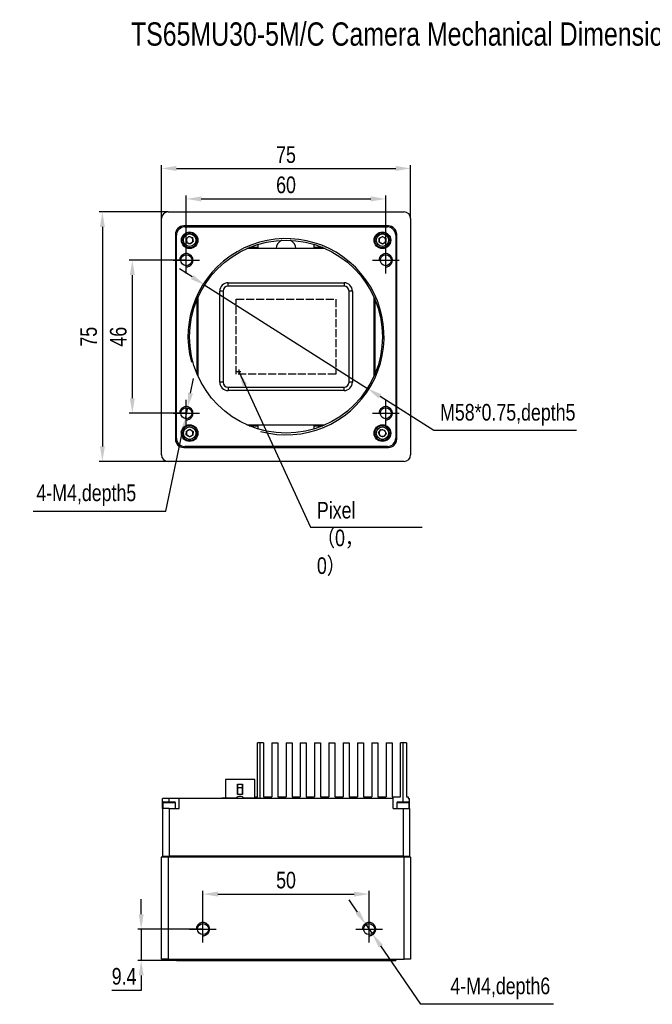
# Model space of a CAD drawing. Header units: millimetres. Extents: x 0 to 12266, y -1374 to 0.
# Tile 1 of 5: x 11826 to 12017, y -1374 to -1078. Entities that reach past the tile are written whole.
import ezdxf

# ---------------------------------------------------------------- set-up
doc = ezdxf.new("R2010")
doc.units = ezdxf.units.MM
for name, pattern in [('ACAD_ISO02W100', [15, 12, -3]), ('CENTER', [50.8, 31.75, -6.35, 6.35, -6.35]), ('CENTER2', [28.575, 19.05, -3.175, 3.175, -3.175])]:
    doc.linetypes.add(name, pattern=pattern)
doc.layers.get('0').update_dxf_attribs({"lineweight": 15})
for name, color, linetype, lineweight in [('细实线', 3, 'Continuous', 25), ('细点画线', 1, 'CENTER2', 25), ('细虚线', 2, 'ACAD_ISO02W100', 25)]:
    doc.layers.add(name, color=color, linetype=linetype, lineweight=lineweight)
doc.styles.add('iTek', font='txt', dxfattribs={"width": 0.8, "height": 5})
doc.dimstyles.new('iTek', dxfattribs={"dimscale": 0, "dimtxt": 5, "dimasz": 4.5, "dimexe": 1, "dimexo": 0, "dimgap": 1.5, "dimtad": 1, "dimtoh": 1, "dimdsep": 46, "dimtxsty": 'iTek', "dimcen": 4, "dimclrd": 256, "dimclre": 256, "dimclrt": 256, "dimazin": 2, "dimtfac": 1, "dimtmove": 0, "dimatfit": 3, "dimfxl": 1, "dimlwd": -1, "dimlwe": -1, "dimarcsym": 0})

# ---------------------------------------------------------------- blocks, each defined once
blk = doc.blocks.new('*D265')
at = {"layer": 'Defpoints', "color": 0}
for p in [(11936.59, -1132.19), (11876.59, -1150.61), (11936.59, -1150.61)]:
    blk.add_point(p, dxfattribs=at)
at = {"layer": '细实线'}
for p, q in [((11876.59, -1150.61), (11876.59, -1131.19)), ((11881.09, -1132.19), (11932.09, -1132.19)), ((11936.59, -1150.61), (11936.59, -1131.19))]:
    blk.add_line(p, q, dxfattribs=at)
for points in [[(11881.09, -1131.44), (11881.09, -1132.94), (11876.59, -1132.19)], [(11932.09, -1131.44), (11932.09, -1132.94), (11936.59, -1132.19)]]:
    blk.add_solid(points, dxfattribs=at)
at = {"layer": '细实线', "insert": (11906.59, -1127.99), "char_height": 5, "attachment_point": 5, "style": 'iTek'}
blk.add_mtext('60', dxfattribs=at)
blk = doc.blocks.new('*D266')
at = {"layer": 'Defpoints', "color": 0}
for p in [(11876.59, -1150.61), (11860.34, -1196.61), (11876.59, -1196.61)]:
    blk.add_point(p, dxfattribs=at)
at = {"layer": '细实线'}
for p, q in [((11876.59, -1150.61), (11859.34, -1150.61)), ((11860.34, -1155.11), (11860.34, -1192.11)), ((11876.59, -1196.61), (11859.34, -1196.61))]:
    blk.add_line(p, q, dxfattribs=at)
for points in [[(11859.59, -1155.11), (11861.09, -1155.11), (11860.34, -1150.61)], [(11859.59, -1192.11), (11861.09, -1192.11), (11860.34, -1196.61)]]:
    blk.add_solid(points, dxfattribs=at)
at = {"layer": '细实线', "insert": (11856.14, -1173.61), "char_height": 5, "attachment_point": 5, "rotation": 90, "style": 'iTek'}
blk.add_mtext('46', dxfattribs=at)
blk = doc.blocks.new('*D261')
at = {"layer": 'Defpoints', "color": 0, "linetype": 'CENTER'}
for p in [(11876.93, -1194.99), (11876.25, -1198.22)]:
    blk.add_point(p, dxfattribs=at)
at = {"layer": '细实线'}
for p, q in [((11877.86, -1190.59), (11878.79, -1186.19)), ((11876.93, -1194.99), (11876.25, -1198.22)), ((11870.38, -1226.02), (11875.32, -1202.62)), ((11830.51, -1226.02), (11870.38, -1226.02))]:
    blk.add_line(p, q, dxfattribs=at)
at = {"layer": '细实线', "linetype": 'CENTER'}
for points in [[(11877.13, -1190.43), (11878.6, -1190.74), (11876.93, -1194.99)], [(11874.59, -1202.47), (11876.06, -1202.78), (11876.25, -1198.22)]]:
    blk.add_solid(points, dxfattribs=at)
at = {"layer": '细实线', "linetype": 'CENTER', "insert": (11846.5, -1221.3), "char_height": 5, "attachment_point": 5, "style": 'iTek'}
blk.add_mtext('4-M4,depth5', dxfattribs=at)
blk = doc.blocks.new('*D262')
at = {"layer": 'Defpoints', "color": 0}
for p in [(11944.09, -1123.03), (11869.09, -1138.11), (11944.09, -1138.11)]:
    blk.add_point(p, dxfattribs=at)
at = {"layer": '细实线'}
for p, q in [((11869.09, -1138.11), (11869.09, -1122.03)), ((11873.59, -1123.03), (11939.59, -1123.03)), ((11944.09, -1138.11), (11944.09, -1122.03))]:
    blk.add_line(p, q, dxfattribs=at)
for points in [[(11873.59, -1122.28), (11873.59, -1123.78), (11869.09, -1123.03)], [(11939.59, -1122.28), (11939.59, -1123.78), (11944.09, -1123.03)]]:
    blk.add_solid(points, dxfattribs=at)
at = {"layer": '细实线', "insert": (11906.59, -1118.9), "char_height": 5, "attachment_point": 5, "style": 'iTek'}
blk.add_mtext('75', dxfattribs=at)
blk = doc.blocks.new('*D263')
at = {"layer": 'Defpoints', "color": 0}
for p in [(11871.09, -1136.11), (11851.33, -1211.11), (11871.09, -1211.11)]:
    blk.add_point(p, dxfattribs=at)
at = {"layer": '细实线'}
for p, q in [((11871.09, -1136.11), (11850.33, -1136.11)), ((11851.33, -1140.61), (11851.33, -1206.61)), ((11871.09, -1211.11), (11850.33, -1211.11))]:
    blk.add_line(p, q, dxfattribs=at)
for points in [[(11850.58, -1140.61), (11852.08, -1140.61), (11851.33, -1136.11)], [(11850.58, -1206.61), (11852.08, -1206.61), (11851.33, -1211.11)]]:
    blk.add_solid(points, dxfattribs=at)
at = {"layer": '细实线', "insert": (11847.21, -1173.61), "char_height": 5, "attachment_point": 5, "rotation": 90, "style": 'iTek'}
blk.add_mtext('75', dxfattribs=at)
blk = doc.blocks.new('*D264')
at = {"layer": 'Defpoints', "color": 0}
for p in [(11882.11, -1158.07), (11931.08, -1189.15)]:
    blk.add_point(p, dxfattribs=at)
at = {"layer": '细实线'}
for p, q in [((11878.31, -1155.66), (11874.51, -1153.24)), ((11882.11, -1158.07), (11931.08, -1189.15)), ((11951.11, -1201.86), (11934.88, -1191.56)), ((11994.01, -1201.86), (11951.11, -1201.86))]:
    blk.add_line(p, q, dxfattribs=at)
for points in [[(11878.71, -1155.02), (11877.91, -1156.29), (11882.11, -1158.07)], [(11935.28, -1190.93), (11934.47, -1192.19), (11931.08, -1189.15)]]:
    blk.add_solid(points, dxfattribs=at)
at = {"layer": '细实线', "insert": (11973.31, -1197.09), "char_height": 5, "attachment_point": 5, "style": 'iTek'}
blk.add_mtext('M58*0.75,depth5', dxfattribs=at)
blk = doc.blocks.new('*D273')
at = {"layer": 'Defpoints', "color": 0}
for p in [(11931.59, -1341.19), (11881.59, -1351.73), (11931.59, -1351.73)]:
    blk.add_point(p, dxfattribs=at)
at = {"layer": '细实线'}
for p, q in [((11881.59, -1351.73), (11881.59, -1340.19)), ((11931.59, -1351.73), (11931.59, -1340.19)), ((11886.09, -1341.19), (11927.09, -1341.19))]:
    blk.add_line(p, q, dxfattribs=at)
for points in [[(11886.09, -1340.44), (11886.09, -1341.94), (11881.59, -1341.19)], [(11927.09, -1340.44), (11927.09, -1341.94), (11931.59, -1341.19)]]:
    blk.add_solid(points, dxfattribs=at)
at = {"layer": '细实线', "insert": (11906.59, -1337.01), "char_height": 5, "attachment_point": 5, "style": 'iTek'}
blk.add_mtext('50', dxfattribs=at)
blk = doc.blocks.new('*D274')
at = {"layer": 'Defpoints', "color": 0, "linetype": 'CENTER'}
for p in [(11930.65, -1350.37), (11932.53, -1353.09)]:
    blk.add_point(p, dxfattribs=at)
at = {"layer": '细实线'}
for p, q in [((11928.1, -1346.67), (11925.54, -1342.96)), ((11930.65, -1350.37), (11932.53, -1353.09)), ((11947.19, -1374.33), (11935.08, -1356.79)), ((11987.06, -1374.33), (11947.19, -1374.33))]:
    blk.add_line(p, q, dxfattribs=at)
at = {"layer": '细实线', "linetype": 'CENTER'}
for points in [[(11928.72, -1346.24), (11927.48, -1347.09), (11930.65, -1350.37)], [(11935.7, -1356.36), (11934.47, -1357.22), (11932.53, -1353.09)]]:
    blk.add_solid(points, dxfattribs=at)
at = {"layer": '细实线', "linetype": 'CENTER', "insert": (11971.07, -1369.55), "char_height": 5, "attachment_point": 5, "style": 'iTek'}
blk.add_mtext('4-M4,depth6', dxfattribs=at)
blk = doc.blocks.new('*D275')
at = {"layer": 'Defpoints', "color": 0}
for p in [(11881.59, -1351.73), (11863.01, -1361.13), (11873.59, -1361.13)]:
    blk.add_point(p, dxfattribs=at)
at = {"layer": '细实线'}
for p, q in [((11863.01, -1347.23), (11863.01, -1342.73)), ((11881.59, -1351.73), (11862.01, -1351.73)), ((11863.01, -1351.73), (11863.01, -1361.13)), ((11873.59, -1361.13), (11862.01, -1361.13)), ((11863.01, -1365.63), (11863.01, -1370.13)), ((11863.01, -1370.13), (11854.21, -1370.13))]:
    blk.add_line(p, q, dxfattribs=at)
for points in [[(11862.26, -1347.23), (11863.76, -1347.23), (11863.01, -1351.73)], [(11862.26, -1365.63), (11863.76, -1365.63), (11863.01, -1361.13)]]:
    blk.add_solid(points, dxfattribs=at)
at = {"layer": '细实线', "insert": (11857.86, -1365.94), "char_height": 5, "attachment_point": 5, "style": 'iTek'}
blk.add_mtext('9.4', dxfattribs=at)

msp = doc.modelspace()

# ---------------------------------------------------------------- linework, layer by layer
at = {"linetype": 'Continuous', "lineweight": 30}
for p, q in [((11871.091, -1136.107), (11942.091, -1136.107)), ((11869.091, -1209.107), (11869.091, -1138.107)), ((11944.091, -1138.107), (11944.091, -1209.107)), ((11937.391, -1140.307), (11875.791, -1140.307)), ((11876.091, -1140.607), (11937.091, -1140.607)), ((11873.291, -1142.807), (11873.291, -1204.407)), ((11873.591, -1204.107), (11873.591, -1143.107)), ((11876.493, -1144.251), (11877.35, -1143.478)), ((11876.734, -1145.38), (11876.493, -1144.251)), ((11877.833, -1145.736), (11876.734, -1145.38)), ((11877.35, -1143.478), (11878.449, -1143.833)), ((11878.69, -1144.962), (11877.833, -1145.736)), ((11878.449, -1143.833), (11878.69, -1144.962)), ((11934.591, -1144.029), (11935.591, -1143.452)), ((11934.591, -1145.184), (11934.591, -1144.029)), ((11935.591, -1145.762), (11934.591, -1145.184)), ((11935.591, -1143.452), (11936.591, -1144.029)), ((11936.591, -1145.184), (11935.591, -1145.762)), ((11936.591, -1144.029), (11936.591, -1145.184)), ((11939.591, -1143.107), (11939.591, -1204.107)), ((11939.891, -1204.407), (11939.891, -1142.807)), ((11918.371, -1147.107), (11894.812, -1147.107)), ((11898.091, -1146.807), (11895.512, -1146.807)), ((11898.091, -1145.881), (11898.091, -1146.807)), ((11915.091, -1146.807), (11915.091, -1145.881)), ((11917.671, -1146.807), (11915.091, -1146.807)), ((11889.141, -1157.407), (11924.041, -1157.407)), ((11889.141, -1158.407), (11889.141, -1157.407)), ((11924.041, -1157.407), (11924.041, -1158.407)), ((11886.641, -1187.307), (11886.641, -1159.907)), ((11887.641, -1159.907), (11886.641, -1159.907)), ((11887.641, -1159.907), (11887.641, -1187.307)), ((11924.041, -1158.407), (11889.141, -1158.407)), ((11926.541, -1159.907), (11925.541, -1159.907)), ((11925.541, -1187.307), (11925.541, -1159.907)), ((11926.541, -1159.907), (11926.541, -1187.307)), ((11879.791, -1162.527), (11879.791, -1184.687)), ((11880.091, -1161.828), (11880.091, -1185.386)), ((11933.091, -1185.386), (11933.091, -1161.828)), ((11933.391, -1184.687), (11933.391, -1162.527)), ((11887.641, -1187.307), (11886.641, -1187.307)), ((11889.141, -1188.807), (11889.141, -1189.807)), ((11889.141, -1188.807), (11924.041, -1188.807)), ((11924.041, -1189.807), (11889.141, -1189.807)), ((11924.041, -1189.807), (11924.041, -1188.807)), ((11926.541, -1187.307), (11925.541, -1187.307)), ((11875.121, -1195.775), (11875.161, -1195.775)), ((11876.63, -1201.967), (11877.665, -1201.455)), ((11877.665, -1201.455), (11878.626, -1202.095)), ((11894.812, -1200.107), (11918.371, -1200.107)), ((11895.512, -1200.407), (11898.091, -1200.407)), ((11898.091, -1200.407), (11898.091, -1201.333)), ((11915.091, -1201.333), (11915.091, -1200.407)), ((11915.091, -1200.407), (11917.671, -1200.407)), ((11934.442, -1202.493), (11935.116, -1201.555)), ((11935.116, -1201.555), (11936.265, -1201.669)), ((11936.265, -1201.669), (11936.741, -1202.721)), ((11876.557, -1203.119), (11876.63, -1201.967)), ((11877.518, -1203.759), (11876.557, -1203.119)), ((11878.553, -1203.247), (11877.518, -1203.759)), ((11878.626, -1202.095), (11878.553, -1203.247)), ((11934.918, -1203.545), (11934.442, -1202.493)), ((11936.067, -1203.659), (11934.918, -1203.545)), ((11936.741, -1202.721), (11936.067, -1203.659)), ((11875.791, -1206.907), (11937.391, -1206.907)), ((11937.091, -1206.607), (11876.091, -1206.607)), ((11942.091, -1211.107), (11871.091, -1211.107)), ((11897.991, -1311.928), (11897.991, -1295.728)), ((11898.791, -1295.728), (11897.991, -1295.728)), ((11898.791, -1312.428), (11898.791, -1295.728)), ((11899.791, -1295.728), (11898.791, -1295.728)), ((11899.791, -1295.728), (11899.791, -1311.928)), ((11902.291, -1295.728), (11902.291, -1311.928)), ((11902.291, -1295.728), (11904.091, -1295.728)), ((11904.091, -1295.728), (11904.091, -1311.928)), ((11906.591, -1295.728), (11906.591, -1311.928)), ((11906.591, -1295.728), (11908.391, -1295.728)), ((11908.391, -1295.728), (11908.391, -1311.928)), ((11910.891, -1295.728), (11910.891, -1311.928)), ((11910.891, -1295.728), (11912.691, -1295.728)), ((11912.691, -1295.728), (11912.691, -1311.928)), ((11915.191, -1295.728), (11915.191, -1311.928)), ((11915.191, -1295.728), (11916.991, -1295.728)), ((11916.991, -1295.728), (11916.991, -1311.928)), ((11919.491, -1295.728), (11919.491, -1311.928)), ((11919.491, -1295.728), (11921.291, -1295.728)), ((11921.291, -1295.728), (11921.291, -1311.928)), ((11923.791, -1295.728), (11923.791, -1311.928)), ((11923.791, -1295.728), (11925.591, -1295.728)), ((11925.591, -1295.728), (11925.591, -1311.928)), ((11928.091, -1295.728), (11928.091, -1311.928)), ((11928.091, -1295.728), (11929.891, -1295.728)), ((11929.891, -1295.728), (11929.891, -1311.928)), ((11932.391, -1295.728), (11932.391, -1311.928)), ((11932.391, -1295.728), (11934.191, -1295.728)), ((11934.191, -1295.728), (11934.191, -1311.928)), ((11936.691, -1295.728), (11936.691, -1311.928)), ((11936.691, -1295.728), (11938.491, -1295.728)), ((11938.491, -1295.728), (11938.491, -1311.928)), ((11940.991, -1311.928), (11940.991, -1295.728)), ((11941.791, -1295.728), (11940.991, -1295.728)), ((11942.791, -1295.728), (11941.791, -1295.728)), ((11941.791, -1313.428), (11941.791, -1295.728)), ((11942.791, -1295.728), (11942.791, -1311.928)), ((11888.346, -1306.728), (11888.346, -1312.228)), ((11897.196, -1306.728), (11888.346, -1306.728)), ((11892.021, -1308.128), (11893.521, -1308.128)), ((11892.021, -1311.228), (11892.021, -1308.128)), ((11892.121, -1309.226), (11892.121, -1308.128)), ((11893.421, -1308.128), (11893.421, -1309.226)), ((11893.521, -1308.128), (11893.521, -1311.228)), ((11897.196, -1312.228), (11897.196, -1306.728)), ((11893.521, -1311.228), (11892.021, -1311.228)), ((11892.121, -1311.228), (11892.121, -1309.226)), ((11893.421, -1309.226), (11893.421, -1311.228)), ((11869.391, -1315.428), (11869.391, -1312.428)), ((11871.391, -1312.428), (11869.391, -1312.428)), ((11869.491, -1313.803), (11869.491, -1315.428)), ((11872.431, -1313.803), (11869.491, -1313.803)), ((11869.866, -1313.428), (11872.226, -1313.428)), ((11874.391, -1312.428), (11871.391, -1312.428)), ((11871.391, -1313.428), (11871.391, -1312.428)), ((11872.226, -1313.428), (11872.916, -1313.428)), ((11873.291, -1313.803), (11872.431, -1313.803)), ((11873.291, -1315.428), (11873.291, -1313.803)), ((11874.391, -1315.428), (11874.391, -1312.428)), ((11938.791, -1312.428), (11874.391, -1312.428)), ((11887.271, -1312.228), (11887.271, -1312.428)), ((11887.271, -1312.228), (11891.752, -1312.228)), ((11893.791, -1312.228), (11898.271, -1312.228)), ((11897.491, -1312.228), (11897.491, -1311.928)), ((11897.491, -1311.928), (11897.991, -1311.928)), ((11898.271, -1312.428), (11898.271, -1312.228)), ((11899.791, -1311.928), (11901.791, -1311.928)), ((11901.791, -1311.928), (11901.791, -1312.428)), ((11901.791, -1311.928), (11902.291, -1311.928)), ((11904.091, -1311.928), (11906.591, -1311.928)), ((11908.391, -1311.928), (11910.891, -1311.928)), ((11912.691, -1311.928), (11915.191, -1311.928)), ((11916.991, -1311.928), (11919.491, -1311.928)), ((11921.291, -1311.928), (11923.791, -1311.928)), ((11925.591, -1311.928), (11928.091, -1311.928)), ((11929.891, -1311.928), (11932.391, -1311.928)), ((11934.191, -1311.928), (11936.691, -1311.928)), ((11938.491, -1311.928), (11938.791, -1311.928)), ((11938.791, -1312.428), (11938.791, -1311.928)), ((11938.791, -1311.928), (11940.991, -1311.928)), ((11938.791, -1315.428), (11938.791, -1312.428)), ((11939.891, -1313.803), (11939.891, -1315.428)), ((11943.691, -1313.803), (11939.891, -1313.803)), ((11940.266, -1313.428), (11943.316, -1313.428)), ((11942.791, -1311.928), (11943.291, -1311.928)), ((11943.291, -1311.928), (11943.291, -1312.428)), ((11943.291, -1312.428), (11943.791, -1312.428)), ((11943.691, -1315.428), (11943.691, -1313.803)), ((11943.791, -1315.428), (11943.791, -1312.428)), ((11869.391, -1315.428), (11869.391, -1329.828)), ((11871.391, -1315.428), (11869.391, -1315.428)), ((11871.391, -1315.428), (11871.391, -1329.828)), ((11871.391, -1315.428), (11874.391, -1315.428)), ((11938.791, -1315.428), (11941.791, -1315.428)), ((11941.791, -1315.428), (11941.791, -1329.828)), ((11941.791, -1315.428), (11943.791, -1315.428)), ((11943.791, -1315.428), (11943.791, -1329.828)), ((11869.391, -1329.828), (11869.091, -1330.128)), ((11871.091, -1330.128), (11869.091, -1330.128)), ((11869.091, -1360.728), (11869.091, -1330.128)), ((11869.391, -1329.828), (11871.091, -1329.828)), ((11871.091, -1329.828), (11942.091, -1329.828)), ((11871.091, -1329.828), (11871.091, -1330.128)), ((11942.091, -1330.128), (11871.091, -1330.128)), ((11871.091, -1330.128), (11871.091, -1360.728)), ((11941.791, -1329.828), (11871.391, -1329.828)), ((11942.091, -1329.828), (11942.091, -1330.128)), ((11942.091, -1329.828), (11943.791, -1329.828)), ((11942.091, -1360.728), (11942.091, -1330.128)), ((11944.091, -1330.128), (11942.091, -1330.128)), ((11943.791, -1329.828), (11944.091, -1330.128)), ((11944.091, -1330.128), (11944.091, -1360.728)), ((11871.091, -1360.728), (11869.091, -1360.728)), ((11871.091, -1360.728), (11942.091, -1360.728)), ((11873.591, -1360.728), (11873.591, -1361.128)), ((11873.591, -1361.128), (11876.091, -1361.128)), ((11876.091, -1360.728), (11876.091, -1361.128)), ((11876.091, -1361.128), (11937.091, -1361.128)), ((11937.091, -1360.728), (11937.091, -1361.128)), ((11937.091, -1361.128), (11939.591, -1361.128)), ((11939.591, -1360.728), (11939.591, -1361.128)), ((11944.091, -1360.728), (11942.091, -1360.728))]:
    msp.add_line(p, q, dxfattribs=at)
for centre, radius in [((11877.591, -1144.607), 2.5), ((11877.591, -1144.607), 2.25), ((11935.591, -1144.607), 2.5), ((11935.591, -1144.607), 2.25), ((11877.591, -1144.607), 1.875), ((11906.591, -1173.607), 29), ((11935.591, -1144.607), 1.875), ((11876.591, -1150.607), 1.65), ((11876.591, -1150.607), 1.65), ((11936.591, -1150.607), 1.65), ((11936.591, -1150.607), 1.65), ((11876.591, -1196.607), 1.65), ((11876.591, -1196.607), 1.65), ((11936.591, -1196.607), 1.65), ((11936.591, -1196.607), 1.65), ((11877.591, -1202.607), 2.5), ((11877.591, -1202.607), 2.25), ((11877.591, -1202.607), 1.875), ((11935.591, -1202.607), 2.5), ((11935.591, -1202.607), 2.25), ((11935.591, -1202.607), 1.875), ((11881.591, -1351.728), 1.65), ((11881.591, -1351.728), 1.65), ((11931.591, -1351.728), 1.65), ((11931.591, -1351.728), 1.65)]:
    msp.add_circle(centre, radius, dxfattribs=at)
at = {"color": 7, "linetype": 'Continuous', "lineweight": 30}
for centre in [(11876.591, -1150.607), (11876.591, -1150.607), (11936.591, -1150.607), (11936.591, -1150.607), (11876.591, -1196.607), (11876.591, -1196.607), (11876.591, -1196.607), (11936.591, -1196.607), (11936.591, -1196.607), (11881.591, -1351.728), (11881.591, -1351.728), (11881.591, -1351.728), (11881.591, -1351.728), (11931.591, -1351.728), (11931.591, -1351.728), (11931.591, -1351.728), (11931.591, -1351.728)]:
    msp.add_circle(centre, 1.65, dxfattribs=at)
at = {"linetype": 'Continuous', "lineweight": 30}
for centre, radius, start, end in [((11871.091, -1138.107), 2, 90, 180), ((11942.091, -1138.107), 2, 0, 90), ((11875.791, -1142.807), 2.5, 90, 180), ((11876.091, -1143.107), 2.5, 90, 180), ((11901.091, -1143.307), 3, 90, 115.84193), ((11912.091, -1143.307), 3, 64.15807, 90), ((11937.091, -1143.107), 2.5, 0, 90), ((11937.391, -1142.807), 2.5, 0, 90), ((11877.591, -1144.607), 1, 132.06093, 192.06093), ((11877.591, -1144.607), 1, 192.06093, 252.06093), ((11877.591, -1144.607), 1, 72.06093, 132.06093), ((11877.591, -1144.607), 1, 252.06093, 312.06093), ((11877.591, -1144.607), 1, 12.06093, 72.06093), ((11877.591, -1144.607), 1, 312.06093, 12.06093), ((11906.591, -1147.357), 3, 114.83246, 175.21981), ((11906.591, -1147.357), 3, 4.78019, 65.16754), ((11935.591, -1144.607), 1, 120, 180), ((11935.591, -1144.607), 1, 180, 240), ((11935.591, -1144.607), 1, 60, 120), ((11935.591, -1144.607), 1, 240, 300), ((11935.591, -1144.607), 1, 0, 60), ((11935.591, -1144.607), 1, 300, 0), ((11889.141, -1159.907), 2.5, 90, 180), ((11924.041, -1159.907), 2.5, 0, 90), ((11889.141, -1159.907), 1.5, 90, 180), ((11924.041, -1159.907), 1.5, 0, 90), ((11889.141, -1187.307), 2.5, 180, 270), ((11889.141, -1187.307), 1.5, 180, 270), ((11924.041, -1187.307), 2.5, 270, 0), ((11924.041, -1187.307), 1.5, 270, 0), ((11877.591, -1202.607), 1, 116.33237, 176.33237), ((11877.591, -1202.607), 1, 56.33237, 116.33237), ((11877.591, -1202.607), 1, 356.33237, 56.33237), ((11935.591, -1202.607), 1, 84.33759, 144.33759), ((11935.591, -1202.607), 1, 24.33759, 84.33759), ((11875.791, -1204.407), 2.5, 180, 270), ((11876.091, -1204.107), 2.5, 180, 270), ((11877.591, -1202.607), 1, 176.33237, 236.33237), ((11877.591, -1202.607), 1, 236.33237, 296.33237), ((11877.591, -1202.607), 1, 296.33237, 356.33237), ((11935.591, -1202.607), 1, 144.33759, 204.33759), ((11935.591, -1202.607), 1, 204.33759, 264.33759), ((11935.591, -1202.607), 1, 264.33759, 324.33759), ((11935.591, -1202.607), 1, 324.33759, 24.33759), ((11937.091, -1204.107), 2.5, 270, 0), ((11937.391, -1204.407), 2.5, 270, 0), ((11901.091, -1203.907), 3, 244.15807, 270), ((11912.091, -1203.907), 3, 270, 295.84193), ((11871.091, -1209.107), 2, 180, 270), ((11942.091, -1209.107), 2, 270, 0), ((11869.866, -1313.803), 0.375, 90, 180), ((11872.916, -1313.803), 0.375, 0, 90), ((11892.771, -1313.328), 1.5, 36.8699, 143.1301), ((11940.266, -1313.803), 0.375, 90, 180), ((11943.316, -1313.803), 0.375, 0, 90)]:
    msp.add_arc(centre, radius, start, end, dxfattribs=at)
msp.add_open_spline([(11893.421, -1309.226), (11893.205, -1309.223), (11892.771, -1309.216), (11892.338, -1309.223), (11892.121, -1309.226)], degree=3, dxfattribs=at)
at = {"layer": '细实线', "color": 1, "linetype": 'CENTER'}
for p, q in [((11891.702, -1184.105), (11893.014, -1184.105)), ((11892.358, -1183.471), (11892.358, -1184.826))]:
    msp.add_line(p, q, dxfattribs=at)
at = {"layer": '细实线'}
msp.add_arc((11906.591, -1173.607), 29.5, 255, 195, dxfattribs=at)
at = {"layer": '细实线', "linetype": 'CENTER'}
for centre in [(11876.591, -1150.607), (11936.591, -1150.607), (11876.591, -1196.607), (11936.591, -1196.607), (11881.591, -1351.728), (11931.591, -1351.728)]:
    msp.add_arc(centre, 2, 270, 180, dxfattribs=at)
at = {"layer": '细点画线'}
for p, q in [((11876.591, -1154.607), (11876.591, -1146.607)), ((11936.591, -1154.607), (11936.591, -1146.607)), ((11872.591, -1150.607), (11880.591, -1150.607)), ((11932.591, -1150.607), (11940.591, -1150.607)), ((11876.591, -1200.607), (11876.591, -1192.607)), ((11936.591, -1200.607), (11936.591, -1192.607)), ((11872.591, -1196.607), (11880.591, -1196.607)), ((11932.591, -1196.607), (11940.591, -1196.607)), ((11881.591, -1355.728), (11881.591, -1347.728)), ((11931.591, -1355.728), (11931.591, -1347.728)), ((11877.591, -1351.728), (11885.591, -1351.728)), ((11927.591, -1351.728), (11935.591, -1351.728))]:
    msp.add_line(p, q, dxfattribs=at)
at = {"layer": '细点画线', "linetype": 'CENTER', "ltscale": 0.1}
for p, q in [((11881.591, -1355.728), (11881.591, -1347.728)), ((11927.591, -1351.728), (11935.591, -1351.728))]:
    msp.add_line(p, q, dxfattribs=at)
at = {"layer": '细虚线', "ltscale": 0.2}
for p, q in [((11891.591, -1184.857), (11891.591, -1162.357)), ((11891.591, -1162.357), (11906.591, -1162.357)), ((11906.591, -1162.357), (11921.591, -1162.357)), ((11921.591, -1162.357), (11921.591, -1184.857)), ((11921.591, -1184.857), (11891.591, -1184.857))]:
    msp.add_line(p, q, dxfattribs=at)

# ---------------------------------------------------------------- texts
at = {"layer": '细实线', "color": 1, "linetype": 'CENTER', "insert": (11859.93, -1079.114), "char_height": 7, "width": 245.97301, "attachment_point": 1, "style": 'iTek'}
msp.add_mtext('{\\C0;TS65MU30-5M/C Camera Mechanical Dimensions(in mm)}', dxfattribs=at)
at = {"layer": '细实线', "color": 1, "linetype": 'CENTER', "lineweight": 30, "insert": (11915.889, -1223.278), "char_height": 5, "width": 15.87985, "attachment_point": 1, "style": 'iTek'}
msp.add_mtext('Pixel{\\fSimSun|b0|i0|c134|p2;（}0{\\fSimSun|b0|i0|c134|p2;，}0{\\fSimSun|b0|i0|c134|p2;）}', dxfattribs=at)

# ---------------------------------------------------------------- dimensions: what is measured, and where the dimension line sits
at = {"layer": '细实线'}
for base, p1, p2, picture, middle in [((11944.091, -1123.028), (11869.091, -1138.107), (11944.091, -1138.107), '*D262', (11906.591, -1118.9)), ((11936.591, -1132.19), (11876.591, -1150.607), (11936.591, -1150.607), '*D265', (11906.591, -1127.993)), ((11931.591, -1341.19), (11881.591, -1351.728), (11931.591, -1351.728), '*D273', (11906.591, -1337.014))]:
    dim = msp.add_linear_dim(base=base, p1=p1, p2=p2, dimstyle='iTek', override={"dimscale": 1}, dxfattribs=at)
    dim.commit()
    dim.dimension.update_dxf_attribs({"geometry": picture, "text_midpoint": middle})
for base, p1, p2, picture, middle in [((11851.334, -1211.107), (11871.091, -1136.107), (11871.091, -1211.107), '*D263', (11847.207, -1173.607)), ((11860.342, -1196.607), (11876.591, -1150.607), (11876.591, -1196.607), '*D266', (11856.145, -1173.607))]:
    dim = msp.add_linear_dim(base=base, p1=p1, p2=p2, angle=90, dimstyle='iTek', override={"dimscale": 1}, dxfattribs=at)
    dim.commit()
    dim.dimension.update_dxf_attribs({"geometry": picture, "text_midpoint": middle})
dim = msp.add_diameter_dim_2p(p1=(11882.107, -1158.067), p2=(11931.076, -1189.147), text='M58*0.75,depth5', dimstyle='iTek', override={"dimscale": 1}, dxfattribs=at)
dim.commit()
dim.dimension.update_dxf_attribs({"geometry": '*D264', "text_midpoint": (11973.307, -1201.86), "dimtype": 163})
at = {"layer": '细实线', "color": 1, "linetype": 'CENTER'}
for p1, p2, text, picture, middle in [((11876.932, -1194.992), (11876.251, -1198.221), '4-M4,depth5', '*D261', (11846.499, -1226.016)), ((11930.654, -1350.37), (11932.529, -1353.086), '4-M4,depth6', '*D274', (11971.072, -1374.329))]:
    dim = msp.add_diameter_dim_2p(p1=p1, p2=p2, text=text, dimstyle='iTek', override={"dimscale": 1, "dimtxt": 5}, dxfattribs=at)
    dim.commit()
    dim.dimension.update_dxf_attribs({"geometry": picture, "text_midpoint": middle, "dimtype": 163})
at = {"layer": '细实线'}
dim = msp.add_linear_dim(base=(11863.007, -1361.128), p1=(11881.591, -1351.728), p2=(11873.591, -1361.128), angle=90, dimstyle='iTek', override={"dimscale": 1}, dxfattribs=at)
dim.commit()
dim.dimension.update_dxf_attribs({"geometry": '*D275', "text_midpoint": (11857.86, -1370.128), "dimtype": 160})

# ---------------------------------------------------------------- leaders
at = {"layer": '细实线', "color": 1}
msp.add_leader([(11892.358, -1184.105), (11913.949, -1230.881), (11947.593, -1230.881)], dimstyle='iTek', override={"dimscale": 1, "dimtad": 0}, dxfattribs=at)

doc.saveas('drawing.dxf')
